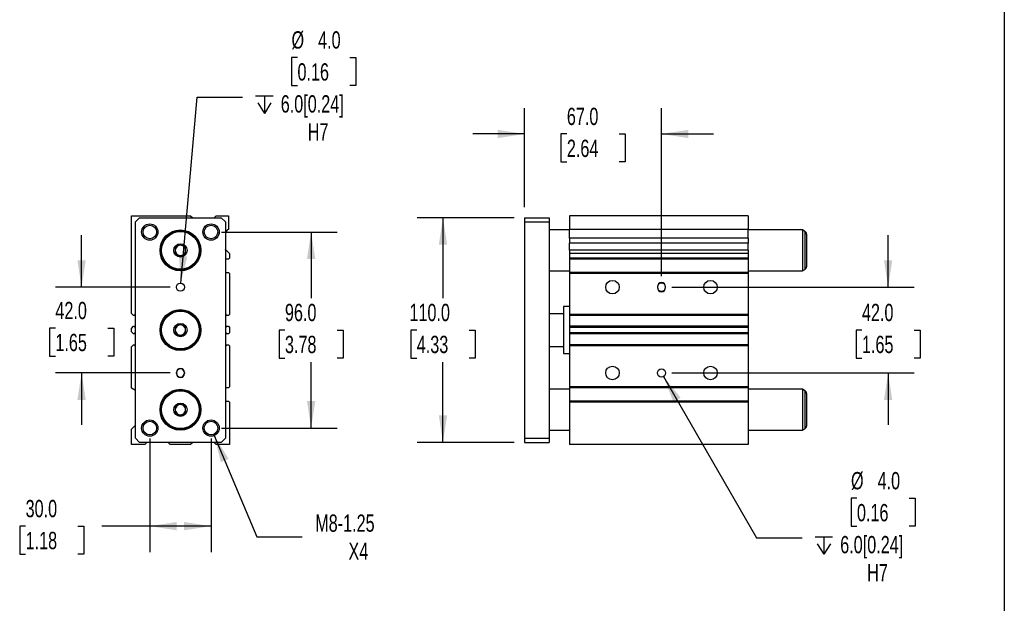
# Model space of a CAD drawing. Header units: millimetres. Extents: x 25 to 1092, y 25 to 838.
# Tile 4 of 5: x 610 to 1092, y 310 to 596. Entities that reach past the tile are written whole.
import ezdxf

# ---------------------------------------------------------------- set-up
doc = ezdxf.new("R2010")
doc.units = ezdxf.units.MM
doc.header["$LTSCALE"] = 4
doc.linetypes.add('SLD-Solid', pattern=[0])
doc.layers.add('DIMENSIONS', color=140, linetype='SLD-Solid', lineweight=25)
doc.layers.add('TEXT', color=140, linetype='SLD-Solid', lineweight=25)
doc.styles.add('SLDTEXTSTYLE0', font='TXT', dxfattribs={"width": 0.7})
doc.dimstyles.new('SLDDIMSTYLE1', dxfattribs={"dimtxt": 8.632031, "dimasz": 13.208, "dimexe": 0, "dimexo": 0.0625, "dimgap": 2.158008, "dimtad": 0, "dimtih": 1, "dimtoh": 1, "dimrnd": 1e-09, "dimzin": 4, "dimdsep": 46, "dimtxsty": 'SLDTEXTSTYLE0', "dimsah": 1, "dimcen": 0.09, "dimadec": 0, "dimazin": 1, "dimtfac": 1, "dimtmove": 0, "dimatfit": 0, "dimfxl": 0, "dimfrac": 2, "dimtolj": 1, "dimtzin": 12, "dimarcsym": 0})
doc.dimstyles.new('SLDDIMSTYLE3', dxfattribs={"dimtxt": 8.632031, "dimasz": 13.208, "dimexe": 0, "dimexo": 0.0625, "dimgap": 2.158008, "dimtad": 0, "dimtih": 1, "dimtoh": 1, "dimrnd": 1e-09, "dimzin": 12, "dimdsep": 46, "dimtxsty": 'SLDTEXTSTYLE0', "dimsah": 1, "dimcen": 0, "dimadec": 0, "dimazin": 3, "dimtfac": 1, "dimtofl": 0, "dimtmove": 0, "dimatfit": 3, "dimfxl": 0, "dimfrac": 2, "dimtolj": 1, "dimtzin": 12, "dimarcsym": 0})
doc.dimstyles.new('SLDDIMSTYLE4', dxfattribs={"dimtxt": 8.632031, "dimasz": 13.208, "dimexe": 0, "dimexo": 0.0625, "dimgap": 2.158008, "dimtad": 0, "dimtih": 1, "dimtoh": 1, "dimrnd": 1e-09, "dimzin": 4, "dimdsep": 46, "dimtxsty": 'SLDTEXTSTYLE0', "dimsah": 1, "dimcen": 0, "dimadec": 0, "dimazin": 1, "dimtfac": 1, "dimtofl": 0, "dimtmove": 0, "dimatfit": 3, "dimfxl": 0, "dimfrac": 2, "dimtolj": 1, "dimtzin": 12, "dimarcsym": 0})
doc.dimstyles.new('SLDDIMSTYLE5', dxfattribs={"dimtxt": 8.632031, "dimasz": 13.208, "dimexe": 0, "dimexo": 0.0625, "dimgap": 2.158008, "dimtad": 0, "dimtih": 1, "dimtoh": 1, "dimrnd": 1e-09, "dimzin": 4, "dimdsep": 46, "dimtxsty": 'SLDTEXTSTYLE0', "dimsah": 1, "dimcen": 0.09, "dimadec": 0, "dimazin": 1, "dimtfac": 1, "dimtofl": 0, "dimtmove": 0, "dimatfit": 3, "dimfxl": 0, "dimfrac": 2, "dimtolj": 1, "dimtzin": 12, "dimarcsym": 0})

# ---------------------------------------------------------------- blocks, each defined once
blk = doc.blocks.new('SW_SYMBOL_HOLE_DEPTH')
at = {"layer": 'DIMENSIONS', "color": 0}
for p, q in [((0, 3500), (3200, 3500)), ((400, 2220), (1600, 300)), ((1600, 3500), (1600, 300)), ((2800, 2220), (1600, 300))]:
    blk.add_line(p, q, dxfattribs=at)
blk = doc.blocks.new('_D_10')
at = {"layer": 'DIMENSIONS'}
for p, q in [((746.07, 577.29), (743.17, 577.29)), ((743.17, 577.29), (743.17, 563.57)), ((771.72, 577.29), (774.62, 577.29)), ((774.62, 577.29), (774.62, 563.57)), ((743.17, 563.57), (746.07, 563.57)), ((774.62, 563.57), (771.72, 563.57)), ((688.93, 466.86), (696.96, 557.89)), ((696.96, 557.89), (719.19, 557.89))]:
    blk.add_line(p, q, dxfattribs=at)
blk.add_solid([(688.93, 466.86), (692.12, 479.84), (688.07, 480.2)], dxfattribs=at)
at = {"layer": 'DIMENSIONS', "xscale": 0.002688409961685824, "yscale": 0.002688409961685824, "zscale": 0.002688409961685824}
blk.add_blockref('SW_SYMBOL_HOLE_DEPTH', (725.54, 549.06), dxfattribs=at)
at = {"layer": 'DIMENSIONS', "char_height": 8.467, "attachment_point": 1, "style": 'SLDTEXTSTYLE0'}
for s, insert in [('%%c', (743.15, 590.13)), ('4.0', (756.18, 590.13)), ('0.16', (746.07, 574.48)), ('6.0[0.24]', (737.88, 558.83)), ('H7', (751.07, 545.11))]:
    blk.add_mtext(s, dxfattribs=dict(at, insert=insert))
blk = doc.blocks.new('_D_11')
at = {"layer": 'DIMENSIONS'}
for p, q in [((640.33, 464.87), (640.33, 490.27)), ((683.67, 464.87), (627.63, 464.87)), ((627.51, 444.82), (624.61, 444.82)), ((624.61, 444.82), (624.61, 431.11)), ((653.16, 444.82), (656.06, 444.82)), ((656.06, 444.82), (656.06, 431.11)), ((624.61, 431.11), (627.51, 431.11)), ((656.06, 431.11), (653.16, 431.11)), ((683.67, 422.87), (627.63, 422.87)), ((640.33, 422.87), (640.33, 397.47))]:
    blk.add_line(p, q, dxfattribs=at)
for points in [[(640.33, 464.87), (642.37, 478.08), (638.3, 478.08)], [(640.33, 422.87), (638.3, 409.66), (642.37, 409.66)]]:
    blk.add_solid(points, dxfattribs=at)
at = {"layer": 'DIMENSIONS', "char_height": 8.467, "attachment_point": 1, "style": 'SLDTEXTSTYLE0'}
for s, insert in [('42.0', (627.51, 457.67)), ('1.65', (627.51, 442.02))]:
    blk.add_mtext(s, dxfattribs=dict(at, insert=insert))
blk = doc.blocks.new('_D_12')
at = {"layer": 'DIMENSIONS'}
for p, q in [((708.83, 491.87), (765.45, 491.87)), ((752.75, 491.87), (752.75, 459.52)), ((739.93, 443.87), (737.03, 443.87)), ((737.03, 443.87), (737.03, 430.15)), ((765.58, 443.87), (768.48, 443.87)), ((768.48, 443.87), (768.48, 430.15)), ((737.03, 430.15), (739.93, 430.15)), ((768.48, 430.15), (765.58, 430.15)), ((752.75, 395.87), (752.75, 428.22)), ((708.83, 395.87), (765.45, 395.87))]:
    blk.add_line(p, q, dxfattribs=at)
for points in [[(752.75, 491.87), (750.72, 478.66), (754.79, 478.66)], [(752.75, 395.87), (754.79, 409.08), (750.72, 409.08)]]:
    blk.add_solid(points, dxfattribs=at)
at = {"layer": 'DIMENSIONS', "char_height": 8.467, "attachment_point": 1, "style": 'SLDTEXTSTYLE0'}
for s, insert in [('96.0', (739.93, 456.71)), ('3.78', (739.93, 441.06))]:
    blk.add_mtext(s, dxfattribs=dict(at, insert=insert))
blk = doc.blocks.new('_D_13')
at = {"layer": 'DIMENSIONS'}
for p, q in [((673.75, 390.79), (673.75, 335.17)), ((703.75, 390.79), (703.75, 335.17)), ((612.94, 347.87), (610.04, 347.87)), ((610.04, 347.87), (610.04, 334.15)), ((638.59, 347.87), (641.49, 347.87)), ((641.49, 347.87), (641.49, 334.15)), ((673.75, 347.87), (650.29, 347.87)), ((703.75, 347.87), (673.75, 347.87)), ((610.04, 334.15), (612.94, 334.15)), ((641.49, 334.15), (638.59, 334.15))]:
    blk.add_line(p, q, dxfattribs=at)
for points in [[(673.75, 347.87), (686.96, 345.84), (686.96, 349.9)], [(703.75, 347.87), (690.55, 349.9), (690.55, 345.84)]]:
    blk.add_solid(points, dxfattribs=at)
at = {"layer": 'DIMENSIONS', "char_height": 8.467, "attachment_point": 1, "style": 'SLDTEXTSTYLE0'}
for s, insert in [('30.0', (612.94, 360.71)), ('1.18', (612.94, 345.06))]:
    blk.add_mtext(s, dxfattribs=dict(at, insert=insert))
blk = doc.blocks.new('_D_14')
at = {"layer": 'DIMENSIONS'}
for p, q in [((705.31, 392.18), (726.18, 342.66)), ((726.18, 342.66), (748.41, 342.66))]:
    blk.add_line(p, q, dxfattribs=at)
blk.add_solid([(705.31, 392.18), (708.57, 379.22), (712.31, 380.8)], dxfattribs=at)
at = {"layer": 'DIMENSIONS', "char_height": 8.467, "attachment_point": 1, "style": 'SLDTEXTSTYLE0'}
for s, insert in [('M8-1.25', (754.76, 353.58)), ('X4', (771.04, 339.86))]:
    blk.add_mtext(s, dxfattribs=dict(at, insert=insert))
blk = doc.blocks.new('_D_15')
at = {"layer": 'DIMENSIONS'}
for p, q in [((852.24, 498.87), (804.62, 498.87)), ((817.32, 498.87), (817.32, 459.52)), ((804.49, 443.87), (801.59, 443.87)), ((801.59, 443.87), (801.59, 430.15)), ((830.14, 443.87), (833.04, 443.87)), ((833.04, 443.87), (833.04, 430.15)), ((801.59, 430.15), (804.49, 430.15)), ((833.04, 430.15), (830.14, 430.15)), ((817.32, 388.87), (817.32, 428.22)), ((852.24, 388.87), (804.62, 388.87))]:
    blk.add_line(p, q, dxfattribs=at)
for points in [[(817.32, 498.87), (815.28, 485.66), (819.35, 485.66)], [(817.32, 388.87), (819.35, 402.08), (815.28, 402.08)]]:
    blk.add_solid(points, dxfattribs=at)
at = {"layer": 'DIMENSIONS', "char_height": 8.467, "attachment_point": 1, "style": 'SLDTEXTSTYLE0'}
for s, insert in [('110.0', (800.9, 456.71)), ('4.33', (804.49, 441.06))]:
    blk.add_mtext(s, dxfattribs=dict(at, insert=insert))
blk = doc.blocks.new('_D_16')
at = {"layer": 'DIMENSIONS'}
for p, q in [((857.32, 503.95), (857.32, 552.57)), ((924.32, 470.2), (924.32, 552.57)), ((857.32, 539.87), (831.92, 539.87)), ((877.99, 539.87), (875.09, 539.87)), ((875.09, 539.87), (875.09, 526.15)), ((903.64, 539.87), (906.54, 539.87)), ((906.54, 539.87), (906.54, 526.15)), ((924.32, 539.87), (949.72, 539.87)), ((875.09, 526.15), (877.99, 526.15)), ((906.54, 526.15), (903.64, 526.15))]:
    blk.add_line(p, q, dxfattribs=at)
for points in [[(857.32, 539.87), (844.11, 541.9), (844.11, 537.84)], [(924.32, 539.87), (937.52, 537.84), (937.52, 541.9)]]:
    blk.add_solid(points, dxfattribs=at)
at = {"layer": 'DIMENSIONS', "char_height": 8.467, "attachment_point": 1, "style": 'SLDTEXTSTYLE0'}
for s, insert in [('67.0', (877.99, 552.71)), ('2.64', (877.99, 537.06))]:
    blk.add_mtext(s, dxfattribs=dict(at, insert=insert))
blk = doc.blocks.new('_D_17')
at = {"layer": 'DIMENSIONS'}
for p, q in [((1035.32, 464.87), (1035.32, 490.27)), ((929.4, 464.87), (1048.02, 464.87)), ((1022.49, 443.87), (1019.59, 443.87)), ((1019.59, 443.87), (1019.59, 430.15)), ((1048.14, 443.87), (1051.04, 443.87)), ((1051.04, 443.87), (1051.04, 430.15)), ((1019.59, 430.15), (1022.49, 430.15)), ((1051.04, 430.15), (1048.14, 430.15)), ((929.4, 422.87), (1048.02, 422.87)), ((1035.32, 422.87), (1035.32, 397.47))]:
    blk.add_line(p, q, dxfattribs=at)
for points in [[(1035.32, 464.87), (1037.35, 478.08), (1033.28, 478.08)], [(1035.32, 422.87), (1033.28, 409.66), (1037.35, 409.66)]]:
    blk.add_solid(points, dxfattribs=at)
at = {"layer": 'DIMENSIONS', "char_height": 8.467, "attachment_point": 1, "style": 'SLDTEXTSTYLE0'}
for s, insert in [('42.0', (1022.49, 456.71)), ('1.65', (1022.49, 441.06))]:
    blk.add_mtext(s, dxfattribs=dict(at, insert=insert))
blk = doc.blocks.new('_D_18')
at = {"layer": 'DIMENSIONS'}
for p, q in [((925.32, 421.14), (970.93, 342.13)), ((1020.04, 361.52), (1017.14, 361.52)), ((1017.14, 361.52), (1017.14, 347.8)), ((1045.69, 361.52), (1048.59, 361.52)), ((1048.59, 361.52), (1048.59, 347.8)), ((1017.14, 347.8), (1020.04, 347.8)), ((1048.59, 347.8), (1045.69, 347.8)), ((970.93, 342.13), (993.16, 342.13))]:
    blk.add_line(p, q, dxfattribs=at)
blk.add_solid([(925.32, 421.14), (930.16, 408.68), (933.68, 410.71)], dxfattribs=at)
at = {"layer": 'DIMENSIONS', "xscale": 0.002688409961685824, "yscale": 0.002688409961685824, "zscale": 0.002688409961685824}
blk.add_blockref('SW_SYMBOL_HOLE_DEPTH', (999.51, 333.29), dxfattribs=at)
at = {"layer": 'DIMENSIONS', "char_height": 8.467, "attachment_point": 1, "style": 'SLDTEXTSTYLE0'}
for s, insert in [('%%c', (1017.12, 374.37)), ('4.0', (1030.15, 374.37)), ('0.16', (1020.04, 358.72)), ('6.0[0.24]', (1011.85, 343.06)), ('H7', (1025.04, 329.35))]:
    blk.add_mtext(s, dxfattribs=dict(at, insert=insert))

msp = doc.modelspace()

# ---------------------------------------------------------------- linework, layer by layer
for p, q in [((664.754, 452.048), (664.754, 499.868)), ((664.754, 499.868), (693.754, 499.868)), ((666.754, 496.868), (668.754, 498.868)), ((666.754, 390.868), (666.754, 496.868)), ((668.754, 498.868), (708.754, 498.868)), ((693.754, 499.868), (694.754, 498.868)), ((705.254, 498.868), (706.254, 499.868)), ((706.254, 499.868), (712.254, 499.868)), ((708.754, 498.868), (710.754, 496.868)), ((710.754, 496.868), (710.754, 390.868)), ((712.254, 499.868), (712.254, 493.128)), ((857.316, 498.868), (869.316, 498.868)), ((857.316, 498.868), (857.316, 496.868)), ((857.316, 496.868), (857.316, 390.868)), ((857.316, 496.868), (869.316, 496.868)), ((869.316, 498.868), (869.316, 496.868)), ((869.316, 496.868), (869.316, 390.868)), ((966.816, 499.868), (879.316, 499.868)), ((879.316, 499.868), (879.316, 493.128)), ((966.816, 499.868), (966.816, 493.128)), ((879.316, 492.868), (869.316, 492.868)), ((966.816, 493.128), (879.316, 493.128)), ((879.316, 488.798), (879.316, 493.128)), ((966.816, 488.798), (966.816, 493.128)), ((993.316, 492.868), (966.816, 492.868)), ((994.566, 492.147), (993.316, 492.868)), ((993.316, 492.868), (993.316, 472.868)), ((994.566, 492.147), (994.566, 473.59)), ((966.816, 488.798), (879.316, 488.798)), ((879.316, 488.798), (879.316, 486.438)), ((966.816, 488.798), (966.816, 486.438)), ((995.316, 490.848), (995.316, 474.889)), ((711.158, 482.965), (712.754, 481.368)), ((966.816, 486.438), (879.316, 486.438)), ((879.316, 482.965), (879.316, 486.438)), ((966.816, 482.965), (879.316, 482.965)), ((879.316, 482.965), (879.316, 481.368)), ((966.816, 482.965), (966.816, 486.438)), ((966.816, 482.965), (966.816, 481.368)), ((712.254, 478.618), (710.754, 478.618)), ((712.754, 479.118), (712.254, 478.618)), ((712.754, 481.368), (712.754, 479.118)), ((966.816, 481.368), (879.316, 481.368)), ((879.316, 481.368), (879.316, 479.118)), ((966.816, 479.118), (879.316, 479.118)), ((879.316, 479.118), (879.316, 478.618)), ((966.816, 478.618), (879.316, 478.618)), ((879.316, 478.618), (879.316, 472.118)), ((966.816, 481.368), (966.816, 479.118)), ((966.816, 479.118), (966.816, 478.618)), ((966.816, 478.618), (966.816, 472.118)), ((869.316, 472.868), (879.316, 472.868)), ((966.816, 472.868), (993.316, 472.868)), ((993.316, 472.868), (994.566, 473.59)), ((710.754, 472.118), (712.254, 472.118)), ((712.254, 472.118), (712.754, 471.618)), ((712.754, 471.618), (712.754, 451.548)), ((966.816, 472.118), (879.316, 472.118)), ((879.316, 472.118), (879.316, 471.618)), ((966.816, 471.618), (879.316, 471.618)), ((879.316, 471.618), (879.316, 451.548)), ((966.816, 472.118), (966.816, 471.618)), ((966.816, 471.618), (966.816, 451.548)), ((922.316, 465.118), (922.316, 464.618)), ((926.316, 464.618), (926.316, 465.118)), ((879.316, 455.368), (876.316, 455.368)), ((876.316, 455.368), (876.316, 432.368)), ((665.754, 451.048), (664.754, 452.048)), ((666.404, 451.048), (665.754, 451.048)), ((666.754, 451.768), (666.404, 451.768)), ((666.404, 451.768), (666.404, 451.048)), ((711.104, 451.768), (710.754, 451.768)), ((711.104, 451.048), (711.104, 451.768)), ((712.254, 451.048), (711.104, 451.048)), ((712.754, 451.548), (712.254, 451.048)), ((876.316, 451.868), (869.316, 451.868)), ((966.816, 451.548), (879.316, 451.548)), ((879.316, 451.548), (879.316, 451.048)), ((966.816, 451.048), (879.316, 451.048)), ((879.316, 451.048), (879.316, 445.698)), ((966.816, 451.548), (966.816, 451.048)), ((966.816, 451.048), (966.816, 445.698)), ((664.754, 444.698), (665.754, 445.698)), ((664.754, 443.038), (664.754, 444.698)), ((665.754, 445.698), (666.404, 445.698)), ((666.404, 445.698), (666.404, 444.968)), ((666.404, 444.968), (666.754, 444.968)), ((710.754, 444.968), (711.104, 444.968)), ((711.104, 444.968), (711.104, 445.698)), ((711.104, 445.698), (712.254, 445.698)), ((712.254, 445.698), (712.754, 445.198)), ((712.754, 445.198), (712.754, 442.538)), ((966.816, 445.698), (879.316, 445.698)), ((879.316, 445.698), (879.316, 445.198)), ((966.816, 445.198), (879.316, 445.198)), ((879.316, 445.198), (879.316, 442.538)), ((966.816, 445.698), (966.816, 445.198)), ((966.816, 445.198), (966.816, 442.538)), ((665.754, 442.038), (664.754, 443.038)), ((666.404, 442.038), (665.754, 442.038)), ((666.754, 442.768), (666.404, 442.768)), ((666.404, 442.768), (666.404, 442.038)), ((711.104, 442.768), (710.754, 442.768)), ((711.104, 442.038), (711.104, 442.768)), ((712.254, 442.038), (711.104, 442.038)), ((712.754, 442.538), (712.254, 442.038)), ((966.816, 442.538), (879.316, 442.538)), ((879.316, 442.538), (879.316, 442.038)), ((966.816, 442.038), (879.316, 442.038)), ((879.316, 442.038), (879.316, 436.688)), ((966.816, 442.538), (966.816, 442.038)), ((966.816, 442.038), (966.816, 436.688)), ((664.754, 435.688), (665.754, 436.688)), ((664.754, 415.368), (664.754, 435.688)), ((665.754, 436.688), (666.404, 436.688)), ((666.404, 436.688), (666.404, 435.968)), ((666.404, 435.968), (666.754, 435.968)), ((710.754, 435.968), (711.104, 435.968)), ((711.104, 435.968), (711.104, 436.688)), ((711.104, 436.688), (712.254, 436.688)), ((712.254, 436.688), (712.754, 436.188)), ((712.754, 436.188), (712.754, 416.118)), ((869.316, 435.868), (876.316, 435.868)), ((966.816, 436.688), (879.316, 436.688)), ((879.316, 436.688), (879.316, 436.188)), ((966.816, 436.188), (879.316, 436.188)), ((879.316, 436.188), (879.316, 416.118)), ((966.816, 436.688), (966.816, 436.188)), ((966.816, 436.188), (966.816, 416.118)), ((876.316, 432.368), (879.316, 432.368)), ((686.754, 422.618), (686.754, 423.118)), ((690.754, 423.118), (690.754, 422.618)), ((666.754, 414.214), (664.754, 415.368)), ((712.254, 415.618), (710.754, 415.618)), ((712.754, 416.118), (712.254, 415.618)), ((879.316, 414.868), (869.316, 414.868)), ((966.816, 416.118), (879.316, 416.118)), ((879.316, 416.118), (879.316, 415.618)), ((966.816, 415.618), (879.316, 415.618)), ((879.316, 415.618), (879.316, 409.118)), ((966.816, 416.118), (966.816, 415.618)), ((966.816, 415.618), (966.816, 409.118)), ((993.316, 414.868), (966.816, 414.868)), ((994.566, 414.147), (993.316, 414.868)), ((993.316, 414.868), (993.316, 394.868)), ((994.566, 414.147), (994.566, 395.59)), ((995.316, 412.848), (995.316, 396.889)), ((710.754, 409.118), (712.254, 409.118)), ((712.254, 409.118), (712.754, 408.618)), ((712.754, 408.618), (712.754, 387.868)), ((966.816, 409.118), (879.316, 409.118)), ((879.316, 409.118), (879.316, 408.618)), ((966.816, 408.618), (879.316, 408.618)), ((879.316, 408.618), (879.316, 387.868)), ((966.816, 409.118), (966.816, 408.618)), ((966.816, 408.618), (966.816, 387.868)), ((664.754, 395.368), (666.754, 397.368)), ((993.316, 394.868), (994.566, 395.59)), ((664.754, 387.868), (664.754, 395.368)), ((668.754, 388.868), (666.754, 390.868)), ((710.754, 390.868), (708.754, 388.868)), ((857.316, 390.868), (857.316, 388.868)), ((857.316, 390.868), (869.316, 390.868)), ((869.316, 394.868), (879.316, 394.868)), ((869.316, 390.868), (869.316, 388.868)), ((966.816, 394.868), (993.316, 394.868)), ((671.254, 387.868), (664.754, 387.868)), ((708.754, 388.868), (668.754, 388.868)), ((672.254, 388.868), (671.254, 387.868)), ((683.754, 387.868), (682.754, 388.868)), ((693.754, 387.868), (683.754, 387.868)), ((694.754, 388.868), (693.754, 387.868)), ((706.254, 387.868), (705.254, 388.868)), ((712.754, 387.868), (706.254, 387.868)), ((857.316, 388.868), (869.316, 388.868)), ((966.816, 387.868), (879.316, 387.868))]:
    msp.add_line(p, q)
at = {"flags": 128}
msp.add_lwpolyline([(711.158, 482.965), (710.842, 483.326), (710.754, 483.438)], dxfattribs=at)
for centre, radius in [((673.754, 491.868), 4), ((673.754, 491.868), 3.323), ((688.754, 482.868), 10), ((688.754, 482.868), 9.5), ((688.754, 482.868), 9.25), ((703.754, 491.868), 4), ((703.754, 491.868), 3.324), ((688.754, 482.868), 3.25), ((900.316, 464.868), 3.324), ((948.316, 464.868), 3.323), ((688.754, 464.868), 2), ((688.754, 443.868), 10), ((688.754, 443.868), 9.5), ((688.754, 443.868), 9.25), ((688.754, 443.868), 3.25), ((900.316, 422.868), 3.324), ((924.316, 422.868), 2), ((948.316, 422.868), 3.323), ((688.754, 404.868), 10), ((688.754, 404.868), 9.5), ((688.754, 404.868), 9.25), ((688.754, 404.868), 3.25), ((673.754, 395.868), 4), ((673.754, 395.868), 3.323), ((703.754, 395.868), 4), ((703.754, 395.868), 3.324)]:
    msp.add_circle(centre, radius)
for centre, radius, start, end in [((714.754, 488.798), 5, 120, 143.1301), ((993.816, 490.848), 1.5, 0, 60), ((688.754, 482.868), 2.5, 120, 180), ((688.754, 482.868), 2.5, 180, 240), ((688.754, 482.868), 2.5, 60, 120), ((688.754, 482.868), 2.5, 0, 60), ((688.754, 482.868), 2.5, 300, 0), ((688.754, 482.868), 2.5, 240, 300), ((993.816, 474.889), 1.5, 300, 0), ((924.316, 465.118), 2, 0, 180), ((924.316, 464.868), 2, 0, 180), ((924.316, 464.868), 2, 180, 0), ((924.316, 464.618), 2, 180, 0), ((688.754, 443.868), 2.5, 120, 180), ((688.754, 443.868), 2.5, 180, 240), ((688.754, 443.868), 2.5, 60, 120), ((688.754, 443.868), 2.5, 0, 60), ((688.754, 443.868), 2.5, 300, 0), ((688.754, 443.868), 2.5, 240, 300), ((688.754, 423.118), 2, 0, 180), ((688.754, 422.868), 2, 0, 180), ((688.754, 422.868), 2, 180, 0), ((688.754, 422.618), 2, 180, 0), ((993.816, 412.848), 1.5, 0, 60), ((688.754, 404.868), 2.5, 120, 180), ((688.754, 404.868), 2.5, 60, 120), ((688.754, 404.868), 2.5, 0, 60), ((688.754, 404.868), 2.5, 180, 240), ((688.754, 404.868), 2.5, 240, 300), ((688.754, 404.868), 2.5, 300, 0), ((993.816, 396.889), 1.5, 300, 0)]:
    msp.add_arc(centre, radius, start, end)
for points in [[(688.754, 485.755), (688.559, 485.642), (688.359, 485.527), (688.049, 485.348), (687.944, 485.287), (687.729, 485.163), (687.618, 485.099), (687.291, 484.91), (687.076, 484.786), (686.653, 484.542), (686.451, 484.425), (686.254, 484.312)], [(686.254, 484.312), (686.254, 484.086), (686.254, 483.856), (686.254, 483.497), (686.254, 483.376), (686.254, 483.127), (686.254, 483), (686.254, 482.622), (686.254, 482.374), (686.254, 481.885), (686.254, 481.652), (686.254, 481.425)], [(691.254, 484.312), (691.059, 484.424), (690.859, 484.54), (690.549, 484.719), (690.444, 484.78), (690.229, 484.904), (690.118, 484.968), (689.791, 485.157), (689.576, 485.281), (689.153, 485.525), (688.951, 485.642), (688.754, 485.755)], [(691.254, 481.425), (691.254, 481.651), (691.254, 481.881), (691.254, 482.239), (691.254, 482.361), (691.254, 482.609), (691.254, 482.737), (691.254, 483.115), (691.254, 483.363), (691.254, 483.851), (691.254, 484.085), (691.254, 484.312)], [(686.254, 481.425), (686.45, 481.312), (686.649, 481.197), (686.96, 481.018), (687.065, 480.957), (687.28, 480.833), (687.391, 480.769), (687.718, 480.58), (687.933, 480.456), (688.356, 480.212), (688.558, 480.095), (688.754, 479.982)], [(688.754, 479.982), (688.95, 480.094), (689.149, 480.21), (689.46, 480.389), (689.565, 480.45), (689.78, 480.574), (689.891, 480.638), (690.218, 480.827), (690.433, 480.95), (690.856, 481.195), (691.058, 481.312), (691.254, 481.425)], [(688.754, 446.755), (688.559, 446.642), (688.359, 446.527), (688.049, 446.348), (687.944, 446.287), (687.729, 446.163), (687.618, 446.099), (687.291, 445.91), (687.076, 445.786), (686.653, 445.542), (686.451, 445.425), (686.254, 445.312)], [(686.254, 445.312), (686.254, 445.086), (686.254, 444.856), (686.254, 444.497), (686.254, 444.376), (686.254, 444.127), (686.254, 444), (686.254, 443.622), (686.254, 443.374), (686.254, 442.885), (686.254, 442.652), (686.254, 442.425)], [(691.254, 445.312), (691.059, 445.424), (690.859, 445.54), (690.549, 445.719), (690.444, 445.78), (690.229, 445.904), (690.118, 445.968), (689.791, 446.157), (689.576, 446.281), (689.153, 446.525), (688.951, 446.642), (688.754, 446.755)], [(691.254, 442.425), (691.254, 442.651), (691.254, 442.881), (691.254, 443.239), (691.254, 443.361), (691.254, 443.609), (691.254, 443.737), (691.254, 444.115), (691.254, 444.363), (691.254, 444.851), (691.254, 445.085), (691.254, 445.312)], [(686.254, 442.425), (686.45, 442.312), (686.649, 442.197), (686.96, 442.018), (687.065, 441.957), (687.28, 441.833), (687.391, 441.769), (687.718, 441.58), (687.933, 441.456), (688.356, 441.212), (688.558, 441.095), (688.754, 440.982)], [(688.754, 440.982), (688.95, 441.094), (689.149, 441.21), (689.46, 441.389), (689.565, 441.45), (689.78, 441.574), (689.891, 441.638), (690.218, 441.827), (690.433, 441.95), (690.856, 442.195), (691.058, 442.312), (691.254, 442.425)], [(688.754, 407.755), (688.559, 407.642), (688.359, 407.527), (688.049, 407.348), (687.944, 407.287), (687.729, 407.163), (687.618, 407.099), (687.291, 406.91), (687.076, 406.786), (686.653, 406.542), (686.451, 406.425), (686.254, 406.312)], [(686.254, 406.312), (686.254, 406.086), (686.254, 405.856), (686.254, 405.497), (686.254, 405.376), (686.254, 405.127), (686.254, 405), (686.254, 404.622), (686.254, 404.374), (686.254, 403.885), (686.254, 403.652), (686.254, 403.425)], [(691.254, 406.312), (691.059, 406.424), (690.859, 406.54), (690.549, 406.719), (690.444, 406.78), (690.229, 406.904), (690.118, 406.968), (689.791, 407.157), (689.576, 407.281), (689.153, 407.525), (688.951, 407.642), (688.754, 407.755)], [(691.254, 403.425), (691.254, 403.651), (691.254, 403.881), (691.254, 404.239), (691.254, 404.361), (691.254, 404.609), (691.254, 404.737), (691.254, 405.115), (691.254, 405.363), (691.254, 405.851), (691.254, 406.085), (691.254, 406.312)], [(686.254, 403.425), (686.45, 403.312), (686.649, 403.197), (686.96, 403.018), (687.065, 402.957), (687.28, 402.833), (687.391, 402.769), (687.718, 402.58), (687.933, 402.456), (688.356, 402.212), (688.558, 402.095), (688.754, 401.982)], [(688.754, 401.982), (688.95, 402.094), (689.149, 402.21), (689.46, 402.389), (689.565, 402.45), (689.78, 402.574), (689.891, 402.638), (690.218, 402.827), (690.433, 402.95), (690.856, 403.195), (691.058, 403.312), (691.254, 403.425)]]:
    msp.add_open_spline(points, degree=3, knots=[0, 0, 0, 0, 0.25, 0.25, 0.375, 0.375, 0.5, 0.5, 0.75, 0.75, 1, 1, 1, 1])
at = {"layer": 'TEXT'}
msp.add_line((1092.2, 838.2), (1092.2, 25.4), dxfattribs=at)

# ---------------------------------------------------------------- dimensions: what is measured, and where the dimension line sits
at = {"layer": 'DIMENSIONS'}
for p1, p2, picture, middle in [((688.579, 462.876), (688.93, 466.861), '_D_10', (758.897, 562.351)), ((923.316, 424.6), (925.316, 421.136), '_D_18', (1032.869, 346.587))]:
    dim = msp.add_diameter_dim_2p(p1=p1, p2=p2, text='<>\\P{\\fGDT;x}6.0[0.24]\\PH7', dimstyle='SLDDIMSTYLE4', dxfattribs=at)
    dim.commit()
    dim.dimension.update_dxf_attribs({"geometry": picture, "text_midpoint": middle, "dimtype": 163})
for base, p1, p2, dimstyle, picture, middle in [((924.316, 539.868), (857.316, 498.868), (924.316, 465.118), 'SLDDIMSTYLE1', '_D_16', (890.816, 539.868)), ((673.754, 347.868), (703.754, 395.868), (673.754, 395.868), 'SLDDIMSTYLE5', '_D_13', (625.765, 347.868))]:
    dim = msp.add_linear_dim(base=base, p1=p1, p2=p2, dimstyle=dimstyle, dxfattribs=at)
    dim.commit()
    dim.dimension.update_dxf_attribs({"geometry": picture, "text_midpoint": middle, "dimtype": 160})
for base, p1, p2, dimstyle, picture, middle in [((817.316, 388.868), (857.316, 498.868), (857.316, 388.868), 'SLDDIMSTYLE5', '_D_15', (817.316, 443.868)), ((752.754, 395.868), (703.754, 491.868), (703.754, 395.868), 'SLDDIMSTYLE5', '_D_12', (752.754, 443.868)), ((640.333, 422.868), (688.754, 464.868), (688.754, 422.868), 'SLDDIMSTYLE1', '_D_11', (640.333, 444.825)), ((1035.316, 464.868), (924.316, 422.868), (924.316, 464.868), 'SLDDIMSTYLE1', '_D_17', (1035.316, 443.868))]:
    dim = msp.add_linear_dim(base=base, p1=p1, p2=p2, angle=90, dimstyle=dimstyle, dxfattribs=at)
    dim.commit()
    dim.dimension.update_dxf_attribs({"geometry": picture, "text_midpoint": middle, "dimtype": 160})
dim = msp.add_diameter_dim_2p(p1=(702.201, 399.554), p2=(705.308, 392.182), text='M8-1.25\\PX4', dimstyle='SLDDIMSTYLE3', override={"dimpost": '<>'}, dxfattribs=at)
dim.commit()
dim.dimension.update_dxf_attribs({"geometry": '_D_14', "text_midpoint": (778.496, 342.662), "dimtype": 163})

doc.saveas('drawing.dxf')
